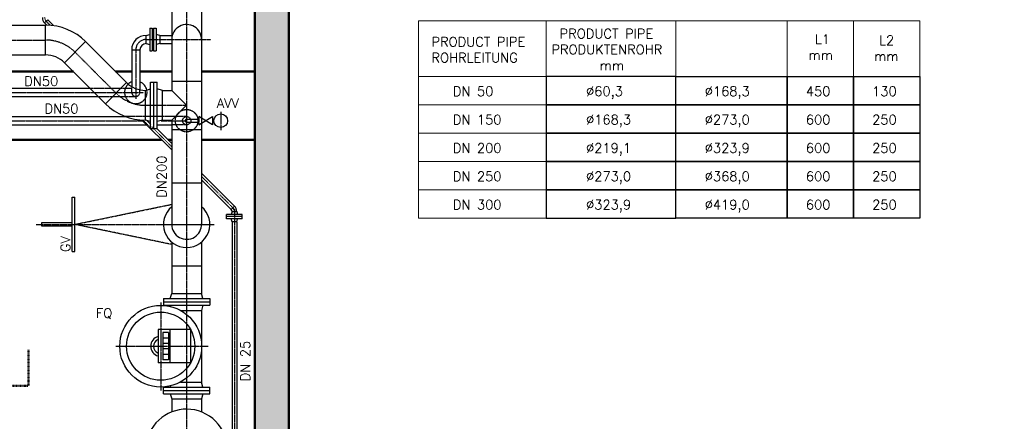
# Model space of a CAD drawing. Header units: millimetres. Extents: x -197187 to 241957296, y -45270 to 70505.
# Tile 57 of 116: x 13492 to 20710, y 7851 to 10798. Entities that reach past the tile are written whole.
import ezdxf
from ezdxf.enums import TextEntityAlignment as Align

# ---------------------------------------------------------------- set-up
doc = ezdxf.new("R2010")
doc.units = ezdxf.units.MM
doc.header["$LTSCALE"] = 0.5
doc.linetypes.add('DASHDOT', pattern=[1, 0.5, -0.25, 0, -0.25])
doc.linetypes.add('HIDDEN', pattern=[0.375, 0.25, -0.125])
for name, color, linetype in [('17', 7, 'Continuous'), ('21', 7, 'Continuous'), ('41', 7, 'Continuous'), ('8', 7, 'Continuous'), ('BEMAßUNG', 7, 'Continuous'), ('P-MU025ENTLÜ', 7, 'Continuous'), ('P-MU050ENTL', 7, 'Continuous'), ('P-MU200EINL', 7, 'Continuous')]:
    doc.layers.add(name, color=color, linetype=linetype)
doc.layers.add('P-MGDMD', color=7, linetype='Continuous', lineweight=18)
doc.styles.add('ROMANS', font='ROMANS', dxfattribs={"height": 0.2})

msp = doc.modelspace()

# ---------------------------------------------------------------- hatches: boundary and pattern name
at = {"lineweight": 5}
h = msp.add_hatch(dxfattribs=at)
h.set_pattern_fill('ANSI33', color=256, scale=25)
h.set_pattern_definition([(45, (2565.55, 3652.02), (-112.2532, 112.2532), []), (45, (2677.8, 3652.02), (-112.2532, 112.2532), [79.375, -39.6875])])
h.paths.add_polyline_path([(15673.032, 2202.018), (15673.032, 2452.018), (15465.549, 2452.018), (15465.549, 7302.018), (15673.032, 7302.018), (15673.032, 7552.018), (15465.549, 7552.018), (15465.549, 14152.018), (15673.032, 14152.018), (15673.032, 14397.471), (15673.032, 14397.018), (15673.032, 14402.018), (4995.549, 14402.018), (4995.549, 14397.018), (4940.549, 14397.018), (4935.549, 14392.018), (4935.549, 14352.018), (4930.549, 14352.018), (4930.549, 14377.018), (4875.549, 14377.018), (4870.549, 14372.018), (4870.549, 14332.018), (4865.549, 14332.018), (4865.549, 14152.018), (15215.549, 14152.018), (15215.549, 2272.018), (15220.549, 2272.018), (15220.549, 2232.018), (15225.549, 2227.018), (15280.549, 2227.018), (15280.549, 2252.018), (15285.549, 2252.018), (15285.549, 2212.018), (15290.549, 2207.018), (15345.549, 2207.018), (15345.549, 2202.018)])

# ---------------------------------------------------------------- linework, layer by layer
at = {"layer": '17', "linetype": 'DASHDOT', "lineweight": 50, "ltscale": 20}
for p in [(13556.54, 8376.583), (13272.821, 8112.061)]:
    msp.add_line(p, (13556.54, 8112.061), dxfattribs=at)
at = {"layer": '21', "linetype": 'Continuous', "lineweight": 50, "ltscale": 10}
for p, q in [((15215.549, 14152.018), (15215.549, 2272.018)), ((15465.549, 14152.018), (15465.549, 7552.018))]:
    msp.add_line(p, q, dxfattribs=at)
at = {"layer": '21', "linetype": 'Continuous', "ltscale": 10}
for p, q in [((14605.9, 10348.018), (14605.9, 10279.568)), ((14537.45, 10060.468), (14605.9, 10060.468)), ((14451.45, 10000.018), (14499.45, 10000.018)), ((14605.9, 9992.018), (14825, 9992.018)), ((14545.549, 8751.018), (14545.549, 8703.018)), ((14545.549, 8053.018), (14545.549, 8101.018))]:
    msp.add_line(p, q, dxfattribs=at)
at = {"layer": '21', "linetype": 'DASHDOT', "ltscale": 10}
for p, q in [((14413.45, 10170.018), (14715.45, 10170.018)), ((14523.121, 9296.018), (14917.019, 9296.018))]:
    msp.add_line(p, q, dxfattribs=at)
msp.add_arc((14413.45, 10475.018), 305, 225, 270, dxfattribs=at)
at = {"layer": '41', "linetype": 'Continuous', "lineweight": 50, "ltscale": 10}
for p, q in [((13885.188, 10417.018), (13027.815, 10417.018)), ((14312.514, 10417.018), (14195.042, 10417.018)), ((14605.999, 10417.018), (14372.814, 10417.018)), ((15215.549, 10417.018), (14825, 10417.018)), ((14531.286, 9917.018), (12993.099, 9917.018)), ((14605.9, 9917.018), (14578.945, 9917.018)), ((15215.549, 9917.018), (14825, 9917.018))]:
    msp.add_line(p, q, dxfattribs=at)
at = {"layer": '41', "linetype": 'DASHDOT', "ltscale": 10}
for p, q in [((14444.919, 10012.215), (14393.637, 10063.496)), ((14685.399, 10057.018), (14715.549, 10057.018))]:
    msp.add_line(p, q, dxfattribs=at)
at = {"layer": '41', "linetype": 'Continuous', "ltscale": 10}
msp.add_line((14452.506, 10028.457), (14420.762, 10060.202), dxfattribs=at)
at = {"layer": '8', "linetype": 'Continuous'}
for points in [[(17350.473, 10172.7), (18300.54, 10172.7), (18300.54, 10380.699), (17350.473, 10380.699)], [(18300.54, 10380.699), (19118.946, 10380.699), (19118.946, 10172.7), (18300.54, 10172.7)], [(19118.946, 10380.699), (19604.745, 10380.699), (19604.745, 10172.7), (19118.946, 10172.7)], [(19604.745, 10380.699), (20090.544, 10380.699), (20090.544, 10172.7), (19604.745, 10172.7)], [(17350.473, 9964.701), (18300.54, 9964.701), (18300.54, 10172.7), (17350.473, 10172.7)], [(18300.54, 10172.7), (19118.946, 10172.7), (19118.946, 9964.701), (18300.54, 9964.701)], [(19118.946, 10172.7), (19604.745, 10172.7), (19604.745, 9964.701), (19118.946, 9964.701)], [(19604.745, 10172.7), (20090.544, 10172.7), (20090.544, 9964.701), (19604.745, 9964.701)], [(17350.473, 9756.701), (18300.54, 9756.701), (18300.54, 9964.701), (17350.473, 9964.701)], [(18300.54, 9964.701), (19118.946, 9964.701), (19118.946, 9756.701), (18300.54, 9756.701)], [(19118.946, 9964.701), (19604.745, 9964.701), (19604.745, 9756.701), (19118.946, 9756.701)], [(19604.745, 9964.701), (20090.544, 9964.701), (20090.544, 9756.701), (19604.745, 9756.701)], [(17350.473, 9548.702), (18300.54, 9548.702), (18300.54, 9756.701), (17350.473, 9756.701)], [(18300.54, 9756.701), (19118.946, 9756.701), (19118.946, 9548.702), (18300.54, 9548.702)], [(19118.946, 9756.701), (19604.745, 9756.701), (19604.745, 9548.702), (19118.946, 9548.702)], [(19604.745, 9756.701), (20090.544, 9756.701), (20090.544, 9548.702), (19604.745, 9548.702)], [(17350.473, 9340.703), (18300.54, 9340.703), (18300.54, 9548.702), (17350.473, 9548.702)], [(18300.54, 9548.702), (19118.946, 9548.702), (19118.946, 9340.703), (18300.54, 9340.703)], [(19118.946, 9548.702), (19604.745, 9548.702), (19604.745, 9340.703), (19118.946, 9340.703)], [(19604.745, 9548.702), (20090.544, 9548.702), (20090.544, 9340.703), (19604.745, 9340.703)]]:
    msp.add_lwpolyline(points, close=True, dxfattribs=at)
at = {"layer": 'P-MGDMD', "lineweight": 5}
for points in [[(16414.36, 10380.699), (17350.473, 10380.699), (17350.473, 10789.757), (16414.36, 10789.757)], [(17350.473, 10380.699), (18300.54, 10380.699), (18300.54, 10789.757), (17350.473, 10789.757)], [(18300.54, 10380.699), (19118.946, 10380.699), (19118.946, 10789.757), (18300.54, 10789.757)], [(19118.946, 10380.699), (19604.745, 10380.699), (19604.745, 10789.757), (19118.946, 10789.757)], [(19604.745, 10380.699), (20090.544, 10380.699), (20090.544, 10789.757), (19604.745, 10789.757)], [(16414.36, 10380.699), (17350.473, 10380.699), (17350.473, 10172.7), (16414.36, 10172.7)], [(16414.36, 10172.7), (17350.473, 10172.7), (17350.473, 9964.701), (16414.36, 9964.701)], [(16414.36, 9964.701), (17350.473, 9964.701), (17350.473, 9756.701), (16414.36, 9756.701)], [(16414.36, 9756.701), (17350.473, 9756.701), (17350.473, 9548.702), (16414.36, 9548.702)], [(16414.36, 9548.702), (17350.473, 9548.702), (17350.473, 9340.703), (16414.36, 9340.703)]]:
    msp.add_lwpolyline(points, close=True, dxfattribs=at)
at = {"layer": 'P-MU025ENTLÜ', "linetype": 'Continuous', "ltscale": 10}
for p, q in [((13697.526, 10798.437), (13673.696, 10774.608)), ((13689.736, 10758.568), (13673.696, 10774.608)), ((13739.614, 10756.35), (13697.526, 10798.437)), ((14605.9, 9842.404), (14387.107, 10061.197)), ((14605.9, 9890.063), (14495.945, 10000.018)), ((15066.334, 9429.629), (14825, 9670.963)), ((15042.505, 9405.8), (14825, 9623.304)), ((15042.505, 9405.8), (15066.334, 9429.629)), ((15048.699, 9390.844), (15042.804, 9368.844)), ((15048.699, 9390.844), (15082.399, 9390.844)), ((15082.399, 9390.844), (15088.294, 9368.844)), ((15123.049, 9368.844), (15008.049, 9368.844)), ((15008.049, 9336.844), (15008.049, 9368.844)), ((15123.049, 9352.844), (15008.049, 9352.844)), ((15123.049, 9336.844), (15008.049, 9336.844)), ((15048.699, 9314.844), (15042.804, 9336.844)), ((15048.699, 9314.844), (15048.699, 7544.994)), ((15082.399, 9314.844), (15048.699, 9314.844)), ((15082.399, 9314.844), (15088.294, 9336.844)), ((15082.399, 9314.844), (15082.399, 7544.994)), ((15123.049, 9336.844), (15123.049, 9368.844))]:
    msp.add_line(p, q, dxfattribs=at)
at = {"layer": 'P-MU025ENTLÜ', "linetype": 'DASHDOT', "ltscale": 10}
for p, q in [((13713.92, 10758.214), (13685.611, 10786.522)), ((14605.9, 9866.233), (14457.115, 10015.018)), ((15065.549, 9406.584), (14825, 9647.133)), ((15065.549, 9406.584), (15065.549, 6542.717))]:
    msp.add_line(p, q, dxfattribs=at)
at = {"layer": 'P-MU025ENTLÜ', "linetype": 'Continuous', "ltscale": 10}
for centre, radius, start, end in [((13712.481, 10813.392), 54.85, 180, 225), ((15027.549, 9390.844), 21.15, 0, 45), ((15027.549, 9390.844), 54.85, 0, 45)]:
    msp.add_arc(centre, radius, start, end, dxfattribs=at)
at = {"layer": 'P-MU025ENTLÜ', "linetype": 'DASHDOT', "ltscale": 10}
for centre, start, end in [((13712.481, 10813.392), 180, 225), ((15027.549, 9390.844), 0, 45)]:
    msp.add_arc(centre, 38, start, end, dxfattribs=at)
at = {"layer": 'P-MU050ENTL', "linetype": 'Continuous', "ltscale": 10}
for p, q in [((14418.664, 10683.168), (14445.664, 10690.403)), ((14418.664, 10622.868), (14418.664, 10683.168)), ((14445.664, 10735.518), (14445.664, 10570.518)), ((14445.664, 10735.518), (14463.664, 10735.518)), ((14463.664, 10735.518), (14463.664, 10570.518)), ((14473.664, 10715.018), (14463.664, 10715.018)), ((14473.664, 10735.518), (14473.664, 10570.518)), ((14473.664, 10735.518), (14491.664, 10735.518)), ((14491.664, 10735.518), (14491.664, 10570.518)), ((14518.664, 10683.168), (14491.664, 10690.403)), ((14518.664, 10683.168), (14518.664, 10622.868)), ((14418.664, 10622.868), (14445.664, 10615.634)), ((14518.664, 10622.868), (14491.664, 10615.634)), ((14312.514, 10577.018), (14372.814, 10577.018)), ((14445.664, 10570.518), (14463.664, 10570.518)), ((14473.664, 10591.018), (14463.664, 10591.018)), ((14473.664, 10570.518), (14491.664, 10570.518)), ((11839.306, 10295.168), (14007.038, 10295.168)), ((11839.306, 10234.868), (14067.338, 10234.868))]:
    msp.add_line(p, q, dxfattribs=at)
at = {"layer": 'P-MU050ENTL', "ltscale": 10}
for p, q in [((14518.664, 10683.168), (14605.999, 10683.168)), ((14518.664, 10622.868), (14605.999, 10622.868)), ((14312.514, 10577.018), (14312.514, 10307.649)), ((14372.814, 10577.018), (14372.814, 10283.84))]:
    msp.add_line(p, q, dxfattribs=at)
at = {"layer": 'P-MU050ENTL', "linetype": 'DASHDOT', "ltscale": 10}
for p, q in [((14418.664, 10653.018), (14893.795, 10653.018)), ((14342.664, 10577.018), (14342.664, 10216.672)), ((11839.306, 10265.018), (14398.965, 10265.018)), ((14965.549, 10122.124), (14965.549, 9988.363)), ((13053.549, 10057.018), (14391.286, 10057.018)), ((14528.116, 10057.018), (14715.549, 10057.018))]:
    msp.add_line(p, q, dxfattribs=at)
at = {"layer": 'P-MU050ENTL', "linetype": 'HIDDEN', "ltscale": 10}
for p, q in [((14007.038, 10295.168), (14312.514, 10295.168)), ((14312.514, 10265.018), (14312.514, 10307.649)), ((14372.814, 10265.018), (14372.814, 10283.84)), ((14067.338, 10234.868), (14343.87, 10234.893)), ((14715.549, 10087.168), (14267.081, 10087.168)), ((14715.549, 10067.668), (14805.549, 10067.668)), ((14715.549, 10046.368), (14805.549, 10046.368)), ((14805.549, 10087.018), (14805.549, 10027.018)), ((14715.549, 10026.868), (14605.9, 10026.868))]:
    msp.add_line(p, q, dxfattribs=at)
at = {"layer": 'P-MU050ENTL'}
for p, q in [((13053.549, 10087.168), (14267.081, 10087.168)), ((14825.099, 10075.289), (14805.549, 10087.018)), ((14805.549, 10027.018), (14825.099, 10038.748)), ((14825.099, 10038.748), (14905.549, 10087.018)), ((14905.549, 10027.018), (14825.099, 10075.288)), ((14905.549, 10087.018), (14905.549, 10027.018)), ((14905.549, 10067.668), (14916.697, 10067.668)), ((14905.549, 10046.368), (14916.697, 10046.368)), ((12997.417, 10026.868), (14421.436, 10026.868)), ((14499.45, 10026.868), (14605.9, 10026.868))]:
    msp.add_line(p, q, dxfattribs=at)
at = {"layer": 'P-MU050ENTL', "linetype": 'HIDDEN', "ltscale": 10}
for radius in [82.5, 30.15]:
    msp.add_circle((14715.549, 10057.018), radius, dxfattribs=at)
at = {"layer": 'P-MU050ENTL'}
msp.add_circle((14965.549, 10057.018), 50, dxfattribs=at)
at = {"layer": 'P-MU050ENTL', "linetype": 'Continuous', "ltscale": 10}
for centre, radius, start, end in [((14418.664, 10577.018), 106.15, 90, 180), ((14418.664, 10577.018), 45.85, 90, 180), ((14342.664, 10265.018), 82.582, 111.413225, 132.3993431), ((14342.664, 10265.018), 82.582, 12.0384818, 68.586775)]:
    msp.add_arc(centre, radius, start, end, dxfattribs=at)
at = {"layer": 'P-MU050ENTL', "linetype": 'DASHDOT', "ltscale": 10}
msp.add_arc((14418.664, 10577.018), 76, 90, 180, dxfattribs=at)
at = {"layer": 'P-MU050ENTL', "linetype": 'HIDDEN', "ltscale": 10}
for centre, radius, start, end in [((14342.664, 10265.018), 82.582, 132.3993431, 12.0384818), ((14342.664, 10265.018), 30.15, 180, 0), ((14715.549, 10057.018), 10.65, 90, 270)]:
    msp.add_arc(centre, radius, start, end, dxfattribs=at)
at = {"layer": 'P-MU200EINL', "linetype": 'DASHDOT', "ltscale": 10}
for p, q in [((14715.549, 12147.018), (14715.549, 6107.018)), ((11620.549, 10649.018), (13681.78, 10649.018)), ((14197.783, 10259.351), (13897.447, 10559.686)), ((13895.699, 9296.018), (14605.9, 9443.255)), ((13611.291, 9296.018), (14917.019, 9296.018)), ((14605.999, 9148.761), (13895.699, 9296.018)), ((14525.549, 8721.665), (14525.549, 8078.005)), ((14196.576, 8402.018), (14874.158, 8402.018))]:
    msp.add_line(p, q, dxfattribs=at)
at = {"layer": 'P-MU200EINL', "linetype": 'Continuous', "ltscale": 10}
for p, q in [((14605.999, 10958.018), (14605.999, 10348.018)), ((14825, 10958.018), (14825, 9296.018)), ((13415.682, 10758.568), (13681.78, 10758.568)), ((13681.78, 10539.468), (13681.78, 10758.568)), ((13819.984, 10482.222), (13974.911, 10637.15)), ((14275.246, 10336.814), (13974.911, 10637.15)), ((11620.549, 10539.468), (13681.78, 10539.468)), ((14120.319, 10181.887), (13819.984, 10482.223)), ((14120.319, 10181.887), (14275.246, 10336.814)), ((14451.45, 10000.018), (14451.45, 10340.018)), ((14451.45, 10340.018), (14499.45, 10340.018)), ((14475.45, 10000.018), (14475.45, 10340.018)), ((14499.45, 10000.018), (14499.45, 10340.018)), ((14605.999, 10348.018), (14825, 10348.018)), ((14413.45, 10279.568), (14451.45, 10289.75)), ((14413.45, 10060.468), (14413.45, 10279.568)), ((14537.45, 10279.568), (14499.45, 10289.75)), ((14537.45, 10060.468), (14537.45, 10279.568)), ((14537.45, 10279.568), (14605.9, 10279.568)), ((14605.9, 10279.568), (14715.45, 10170.018)), ((14715.45, 10170.018), (14605.9, 10060.468)), ((14451.45, 10050.286), (14413.45, 10060.468)), ((14537.45, 10060.468), (14499.45, 10050.286)), ((14605.9, 10060.468), (14605.9, 9296.018)), ((14605.9, 9601.018), (14825, 9601.018)), ((13875.699, 9096.018), (13875.699, 9496.018)), ((13875.699, 9496.018), (13895.699, 9496.018)), ((13895.699, 9096.018), (13895.699, 9496.018)), ((13650.699, 9307.51), (13650.699, 9284.527)), ((13875.699, 9307.51), (13650.699, 9307.51)), ((13650.699, 9284.527), (13875.699, 9284.527)), ((13875.699, 9096.018), (13895.699, 9096.018)), ((14605.999, 9166.023), (14605.999, 8789.018)), ((14825.099, 9166.023), (14825.099, 8789.018)), ((14605.999, 8991.018), (14825.099, 8991.018)), ((14545.549, 8751.018), (14885.549, 8751.018)), ((14595.817, 8751.018), (14605.999, 8789.018)), ((14605.999, 8789.018), (14825.099, 8789.018)), ((14835.281, 8751.018), (14825.099, 8789.018)), ((14885.549, 8751.018), (14885.549, 8703.018)), ((14545.549, 8727.018), (14885.549, 8727.018)), ((14545.549, 8703.018), (14885.549, 8703.018)), ((14595.817, 8703.018), (14598.498, 8693.014)), ((14669.879, 8665.018), (14825.099, 8665.018)), ((14835.281, 8703.018), (14825.099, 8665.018)), ((14825.099, 8665.018), (14825.099, 8139.018)), ((14744.065, 8524.518), (14507.185, 8524.518)), ((14507.185, 8524.518), (14507.185, 8279.518)), ((14592.037, 8524.518), (14592.037, 8279.518)), ((14744.065, 8524.518), (14744.065, 8279.518)), ((14582.037, 8502.018), (14542.037, 8502.018)), ((14542.037, 8502.018), (14542.037, 8302.018)), ((14582.037, 8462.018), (14542.037, 8462.018)), ((14582.037, 8502.018), (14582.037, 8302.018)), ((14582.037, 8422.018), (14542.037, 8422.018)), ((14582.037, 8382.018), (14542.037, 8382.018)), ((14582.037, 8342.018), (14542.037, 8342.018)), ((14582.037, 8302.018), (14542.037, 8302.018)), ((14744.065, 8279.518), (14507.185, 8279.518)), ((14545.549, 8101.018), (14885.549, 8101.018)), ((14595.817, 8101.018), (14598.498, 8111.023)), ((14669.879, 8139.018), (14825.099, 8139.018)), ((14835.281, 8101.018), (14825.099, 8139.018)), ((14885.549, 8053.018), (14885.549, 8101.018)), ((14545.549, 8077.018), (14885.549, 8077.018)), ((14545.549, 8053.018), (14885.549, 8053.018)), ((14595.817, 8053.018), (14605.999, 8015.018)), ((14605.999, 8015.018), (14825.099, 8015.018)), ((14605.999, 8015.018), (14605.999, 7919.301)), ((14835.281, 8053.018), (14825.099, 8015.018)), ((14825.099, 8015.018), (14825.099, 7919.301))]:
    msp.add_line(p, q, dxfattribs=at)
for radius in [300, 250]:
    msp.add_circle((14525.549, 8402.018), radius, dxfattribs=at)
for centre, radius, start, end in [((13681.78, 10344.019), 414.55, 45, 90), ((14715.549, 10653.018), 109.55, 357.564975, 180), ((13681.78, 10344.018), 195.45, 45, 90), ((14413.45, 10475.018), 195.45, 225, 270), ((14413.45, 10475.018), 414.55, 225, 270), ((14715.549, 9296.018), 170, 130.1215861, 270), ((14715.549, 9296.018), 170, 270, 49.8784139), ((14715.549, 9296.018), 109.55, 180, 2.435025), ((14525.549, 8402.018), 73.5, 104.4691389, 255.5308611), ((14525.549, 8402.018), 53.5, 110.0758333, 249.9241667), ((14715.549, 7640.018), 300, 333.6512806, 326.2088917)]:
    msp.add_arc(centre, radius, start, end, dxfattribs=at)
at = {"layer": 'P-MU200EINL', "linetype": 'DASHDOT', "ltscale": 10}
msp.add_arc((13681.78, 10344.018), 305, 45.000025, 90, dxfattribs=at)

# ---------------------------------------------------------------- texts
at = {"layer": '8', "linetype": 'Continuous', "style": 'ROMANS'}
for s, p in [('DN 50', (16666.924, 10237.7)), ('%%C60,3', (17643.738, 10237.7)), ('%%C168,3', (18513.936, 10237.7)), ('450', (19255.136, 10237.7)), ('130', (19740.934, 10237.7)), ('DN 150', (16666.924, 10029.7)), ('%%C168,3', (17643.738, 10029.7)), ('%%C273,0', (18513.936, 10029.7)), ('600', (19255.136, 10029.7)), ('250', (19740.934, 10029.7)), ('DN 200', (16666.924, 9821.701)), ('%%C219,1', (17643.738, 9821.701)), ('%%C323,9', (18513.936, 9821.701)), ('600', (19255.136, 9821.701)), ('250', (19740.934, 9821.701)), ('DN 250', (16666.924, 9613.702)), ('%%C273,0', (17643.738, 9613.702)), ('%%C368,0', (18513.936, 9613.702)), ('600', (19255.136, 9613.702)), ('250', (19740.934, 9613.702)), ('DN 300', (16666.924, 9405.703)), ('%%C323,9', (17643.738, 9405.703)), ('%%C419,0', (18513.936, 9405.703)), ('600', (19255.136, 9405.703)), ('250', (19740.934, 9405.703))]:
    msp.add_text(s, height=70, dxfattribs=at).set_placement(p)
at = {"layer": '8', "linetype": 'Continuous', "char_height": 70, "attachment_point": 1, "style": 'ROMANS'}
for s, insert, width in [('\\pi64.96;PRODUCT PIPE\\P\\pi4.9598;PRODUKTENROHR\\P\\pi358.29;mm', (17384.559, 10730.804), 889.91962), ('\\pi43.799;L1\\P\\pi-2.8674;mm', (19276.698, 10690.108), 167.59857), ('\\pi28.244;L2\\P\\pi-8.4229;mm', (19763.195, 10682.168), 156.48751), ('PRODUCT PIPE\\PROHRLEITUNG', (16510.121, 10671.197), 2186.46263)]:
    msp.add_mtext(s, dxfattribs=dict(at, insert=insert, width=width))
at = {"layer": 'BEMAßUNG', "linetype": 'Continuous', "ltscale": 10, "style": 'ROMANS'}
for p in [(13525.164, 10311.719), (13673.438, 10110.362)]:
    msp.add_text('DN50', height=70, dxfattribs=at).set_placement(p)
msp.add_text('DN200', height=70, rotation=90, dxfattribs=at).set_placement((14567.434, 9491.971))
msp.add_text('DN 25', height=70, rotation=90, dxfattribs=at).set_placement((15180.574, 8441.422), align=Align.RIGHT)
at = {"layer": 'P-MU050ENTL', "style": 'ROMANS'}
msp.add_text('AVV', height=70, dxfattribs=at).set_placement((14936.749, 10185.885), align=Align.MIDDLE_LEFT)
at = {"layer": 'P-MU200EINL', "linetype": 'Continuous', "ltscale": 10, "style": 'ROMANS'}
msp.add_text('GV', height=70, rotation=90, dxfattribs=at).set_placement((13862.543, 9093.261))
msp.add_text('FQ', height=70, dxfattribs=at).set_placement((14050.019, 8609.726))

doc.saveas('drawing.dxf')
